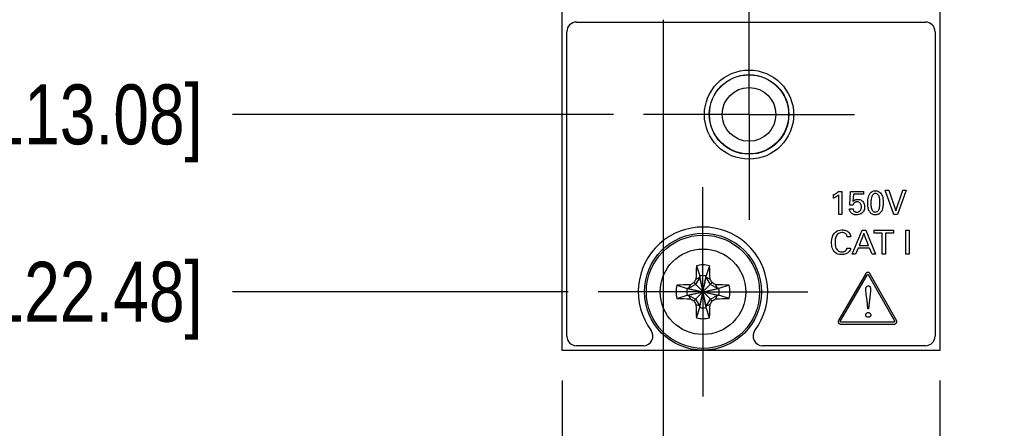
# Model space of a CAD drawing. Header units: inches. Extents: x 0.2 to 16.8, y 0.2 to 10.8.
# Tile 3 of 27: x 2.294 to 4.347, y 2.555 to 3.407. Entities that reach past the tile are written whole.
import ezdxf

# ---------------------------------------------------------------- set-up
doc = ezdxf.new("R2010")
doc.units = ezdxf.units.IN
doc.header["$LTSCALE"] = 0.935
doc.header["$MEASUREMENT"] = 0
doc.linetypes.add('CENTER', pattern=[0.6, 0.375, -0.075, 0.075, -0.075])
doc.layers.get('0').update_dxf_attribs({"linetype": 'CONTINUOUS'})
for name, color, linetype in [('02___PRT_ALL_AXES', 7, 'CONTINUOUS'), ('DEFAULT_1', 7, 'CENTER'), ('DIMENSIONS', 7, 'CONTINUOUS')]:
    doc.layers.add(name, color=color, linetype=linetype)
doc.styles.get("Standard").update_dxf_attribs({"font": 'txt', "width": 0.8})
doc.dimstyles.new('DIMSTYLE_2', dxfattribs={"dimtxt": 0.125, "dimasz": 0.18, "dimexe": 0.18, "dimexo": 0.0625, "dimgap": 0.09, "dimtad": 0, "dimtih": 1, "dimtoh": 1, "dimdec": 3, "dimzin": 4, "dimdsep": 46, "dimtxsty": 'STANDARD', "dimblk": '_FILLED', "dimblk1": '_FILLED', "dimblk2": '_FILLED', "dimcen": 0.09, "dimadec": 0, "dimazin": 0, "dimtp": 0.001, "dimtm": 0.001, "dimtfac": 1, "dimtdec": 3, "dimtofl": 0, "dimtmove": 0, "dimatfit": 3, "dimldrblk": '_FILLED', "dimfxl": 1, "dimtolj": 1, "dimtzin": 4, "dimarcsym": 0})

# ---------------------------------------------------------------- blocks, each defined once
blk = doc.blocks.new('*D6')
at = {"layer": 'DIMENSIONS', "color": 2, "linetype": 'CONTINUOUS'}
blk.add_line((3.5322, 3.2094), (2.7372, 3.2094), dxfattribs=at)
at = {"layer": 'DIMENSIONS', "color": 2, "linetype": 'CONTINUOUS', "insert": (2.6747, 3.2719), "char_height": 0.125, "width": 1.525, "attachment_point": 3, "line_spacing_factor": 0.9}
blk.add_mtext('-4.452{\\Ftxt.shx;\\W1.000000;\\H0.125000; }[113.08]', dxfattribs=at)
blk = doc.blocks.new('_FILLED')
at = {"color": 0, "linetype": 'BYBLOCK'}
blk.add_solid([(0, 0), (-1, 0.174), (-1, -0.174)], dxfattribs=at)
blk = doc.blocks.new('*D7')
at = {"layer": 'DIMENSIONS', "color": 2, "linetype": 'CONTINUOUS'}
blk.add_line((3.4377, 2.8394), (2.7372, 2.8394), dxfattribs=at)
at = {"layer": 'DIMENSIONS', "color": 2, "linetype": 'CONTINUOUS', "insert": (2.6747, 2.9019), "char_height": 0.125, "width": 1.525, "attachment_point": 3, "line_spacing_factor": 0.9}
blk.add_mtext('-4.822{\\Ftxt.shx;\\W1.000000;\\H0.125000; }[122.48]', dxfattribs=at)
blk = doc.blocks.new('*D12')
at = {"layer": 'DIMENSIONS', "color": 2, "linetype": 'CONTINUOUS'}
blk.add_line((4.2127, 2.6544), (4.2127, 2.0294), dxfattribs=at)
at = {"layer": 'DIMENSIONS', "color": 2, "linetype": 'CONTINUOUS', "insert": (4.1502, 1.9669), "char_height": 0.125, "width": 1.225, "attachment_point": 3, "rotation": 90, "line_spacing_factor": 0.9}
blk.add_mtext('.494{\\Ftxt.shx;\\W1.000000;\\H0.125000; }[12.55]', dxfattribs=at)
blk = doc.blocks.new('*D13')
at = {"layer": 'DIMENSIONS', "color": 2, "linetype": 'CONTINUOUS'}
blk.add_line((3.4247, 2.6544), (3.4247, 2.0294), dxfattribs=at)
at = {"layer": 'DIMENSIONS', "color": 2, "linetype": 'CONTINUOUS', "insert": (3.3622, 1.9669), "char_height": 0.125, "width": 1.225, "attachment_point": 3, "rotation": 90, "line_spacing_factor": 0.9}
blk.add_mtext('-.294{\\Ftxt.shx;\\W1.000000;\\H0.125000; }[7.47]', dxfattribs=at)
blk = doc.blocks.new('*D17')
at = {"layer": 'DIMENSIONS', "color": 2, "linetype": 'CONTINUOUS'}
blk.add_line((3.6356, 3.4069), (3.6356, 2.0294), dxfattribs=at)
at = {"layer": 'DIMENSIONS', "color": 2, "linetype": 'CONTINUOUS', "insert": (3.5731, 1.9669), "char_height": 0.125, "width": 1.225, "attachment_point": 3, "rotation": 90, "line_spacing_factor": 0.9}
blk.add_mtext('-.083{\\Ftxt.shx;\\W1.000000;\\H0.125000; }[2.11]', dxfattribs=at)

msp = doc.modelspace()

# ---------------------------------------------------------------- linework, layer by layer
at = {"color": 7, "linetype": 'CONTINUOUS'}
for p, q in [((3.4247, 2.7169), (3.4247, 7.7839)), ((4.2127, 7.7839), (4.2127, 2.7169)), ((3.4547, 3.4019), (4.1827, 3.4019)), ((3.4347, 2.7469), (3.4347, 3.3819)), ((4.2027, 3.3819), (4.2027, 2.7469)), ((3.7049, 2.8938), (3.7118, 2.8723)), ((3.7325, 2.8938), (3.7256, 2.8723)), ((3.7033, 2.8548), (3.6885, 2.8463)), ((3.7377, 2.8204), (3.6997, 2.8584)), ((3.6997, 2.8204), (3.7377, 2.8584)), ((3.7118, 2.8696), (3.7033, 2.8548)), ((3.704, 2.8657), (3.7118, 2.8696)), ((3.7256, 2.8064), (3.7118, 2.8723)), ((3.7118, 2.8723), (3.7118, 2.8696)), ((3.7118, 2.8064), (3.7256, 2.8723)), ((3.7256, 2.8092), (3.7118, 2.8696)), ((3.7118, 2.8092), (3.7256, 2.8696)), ((3.7256, 2.8696), (3.7256, 2.8723)), ((3.7256, 2.8696), (3.7334, 2.8657)), ((3.7341, 2.8548), (3.7256, 2.8696)), ((3.7489, 2.8463), (3.7341, 2.8548)), ((3.6643, 2.8532), (3.6858, 2.8463)), ((3.6885, 2.8463), (3.6858, 2.8463)), ((3.6858, 2.8463), (3.7517, 2.8325)), ((3.6858, 2.8325), (3.7517, 2.8463)), ((3.6885, 2.8463), (3.6924, 2.8541)), ((3.6885, 2.8463), (3.7489, 2.8325)), ((3.6885, 2.8325), (3.7489, 2.8463)), ((3.7451, 2.8541), (3.7489, 2.8463)), ((3.7517, 2.8463), (3.7489, 2.8463)), ((3.7731, 2.8532), (3.7517, 2.8463)), ((3.6643, 2.8256), (3.6858, 2.8325)), ((3.6858, 2.8325), (3.6885, 2.8325)), ((3.6885, 2.8325), (3.7033, 2.824)), ((3.6924, 2.8247), (3.6885, 2.8325)), ((3.7033, 2.824), (3.7118, 2.8092)), ((3.7256, 2.8092), (3.7341, 2.824)), ((3.7341, 2.824), (3.7489, 2.8325)), ((3.7451, 2.8247), (3.7489, 2.8325)), ((3.7489, 2.8325), (3.7517, 2.8325)), ((3.7731, 2.8256), (3.7517, 2.8325)), ((3.7118, 2.8092), (3.704, 2.813)), ((3.7049, 2.785), (3.7118, 2.8064)), ((3.7118, 2.8092), (3.7118, 2.8064)), ((3.7334, 2.813), (3.7256, 2.8092)), ((3.7256, 2.8064), (3.7256, 2.8092)), ((3.7325, 2.785), (3.7256, 2.8064)), ((4.2127, 2.7169), (3.4247, 2.7169)), ((3.5943, 2.7269), (3.4547, 2.7269)), ((4.1827, 2.7269), (3.8431, 2.7269))]:
    msp.add_line(p, q, dxfattribs=at)
at = {"color": 40, "linetype": 'CONTINUOUS'}
for p, q in [((3.9906, 3.0414), (3.9917, 3.042)), ((3.9906, 3.0344), (3.9906, 3.0414)), ((3.9917, 3.042), (3.9929, 3.0426)), ((3.9929, 3.0426), (3.994, 3.0432)), ((3.994, 3.0432), (3.995, 3.0439)), ((3.995, 3.0439), (3.9961, 3.0445)), ((3.9961, 3.0445), (3.9971, 3.0452)), ((3.9971, 3.0452), (3.9981, 3.0458)), ((3.9981, 3.0458), (3.9991, 3.0465)), ((3.9993, 3.0395), (3.9983, 3.0388)), ((3.9991, 3.0465), (4, 3.0471)), ((4.0002, 3.0401), (3.9993, 3.0395)), ((4, 3.0471), (4.0008, 3.0478)), ((4.001, 3.0407), (4.0002, 3.0401)), ((4.0008, 3.0478), (4.0016, 3.0484)), ((4.0018, 3.0414), (4.001, 3.0407)), ((4.0016, 3.0484), (4.0023, 3.0489)), ((4.0018, 3.0008), (4.0018, 3.0414)), ((4.0023, 3.0489), (4.0085, 3.0489)), ((4.0085, 3.0489), (4.0085, 3.0008)), ((4.025, 3.0203), (4.0263, 3.0489)), ((4.0263, 3.0489), (4.0533, 3.0489)), ((4.0323, 3.0433), (4.0314, 3.0278)), ((4.0533, 3.0433), (4.0323, 3.0433)), ((4.0533, 3.0489), (4.0533, 3.0433)), ((4.0636, 3.037), (4.0645, 3.0398)), ((4.0645, 3.0398), (4.0658, 3.0425)), ((4.0658, 3.0425), (4.0674, 3.0449)), ((4.0674, 3.0449), (4.0694, 3.0469)), ((4.0694, 3.0469), (4.0718, 3.0485)), ((4.0712, 3.0396), (4.0705, 3.0378)), ((4.0722, 3.0412), (4.0712, 3.0396)), ((4.0718, 3.0485), (4.0748, 3.0496)), ((4.0734, 3.0425), (4.0722, 3.0412)), ((4.0748, 3.0435), (4.0734, 3.0425)), ((4.0748, 3.0496), (4.0783, 3.0499)), ((4.0764, 3.0441), (4.0748, 3.0435)), ((4.0784, 3.0444), (4.0764, 3.0441)), ((4.0783, 3.0499), (4.0817, 3.0496)), ((4.0801, 3.0442), (4.0784, 3.0444)), ((4.0816, 3.0437), (4.0801, 3.0442)), ((4.0829, 3.0429), (4.0816, 3.0437)), ((4.0817, 3.0496), (4.0845, 3.0487)), ((4.0841, 3.0419), (4.0829, 3.0429)), ((4.085, 3.0405), (4.0841, 3.0419)), ((4.0845, 3.0487), (4.0869, 3.0474)), ((4.0858, 3.0389), (4.085, 3.0405)), ((4.0869, 3.0474), (4.0889, 3.0456)), ((4.0889, 3.0456), (4.0905, 3.0435)), ((4.0905, 3.0435), (4.0918, 3.0411)), ((4.0918, 3.0411), (4.0928, 3.0385)), ((4.0987, 3.051), (4.1064, 3.051)), ((4.1166, 3.0008), (4.0987, 3.051)), ((4.1064, 3.051), (4.1207, 3.0081)), ((4.1207, 3.0081), (4.1357, 3.051)), ((4.1427, 3.051), (4.1242, 3.0008)), ((4.1357, 3.051), (4.1427, 3.051)), ((3.9915, 3.0349), (3.9906, 3.0344)), ((3.9924, 3.0353), (3.9915, 3.0349)), ((3.9934, 3.0358), (3.9924, 3.0353)), ((3.9944, 3.0364), (3.9934, 3.0358)), ((3.9954, 3.037), (3.9944, 3.0364)), ((3.9964, 3.0376), (3.9954, 3.037)), ((3.9974, 3.0382), (3.9964, 3.0376)), ((3.9983, 3.0388), (3.9974, 3.0382)), ((4.0314, 3.0203), (4.025, 3.0203)), ((4.0314, 3.0278), (4.0318, 3.0281)), ((4.0315, 3.0206), (4.0314, 3.0203)), ((4.0316, 3.0209), (4.0315, 3.0206)), ((4.0317, 3.0212), (4.0316, 3.0209)), ((4.0318, 3.0215), (4.0317, 3.0212)), ((4.0318, 3.0281), (4.0322, 3.0286)), ((4.0319, 3.0218), (4.0318, 3.0215)), ((4.0321, 3.0222), (4.0319, 3.0218)), ((4.0322, 3.0225), (4.0321, 3.0222)), ((4.0322, 3.0286), (4.0328, 3.0291)), ((4.0325, 3.0229), (4.0322, 3.0225)), ((4.0327, 3.0232), (4.0325, 3.0229)), ((4.033, 3.0236), (4.0327, 3.0232)), ((4.0328, 3.0291), (4.0334, 3.0296)), ((4.0333, 3.024), (4.033, 3.0236)), ((4.0336, 3.0243), (4.0333, 3.024)), ((4.0334, 3.0296), (4.0341, 3.03)), ((4.034, 3.0247), (4.0336, 3.0243)), ((4.0344, 3.025), (4.034, 3.0247)), ((4.0341, 3.03), (4.0349, 3.0305)), ((4.0348, 3.0253), (4.0344, 3.025)), ((4.0353, 3.0256), (4.0348, 3.0253)), ((4.0349, 3.0305), (4.0358, 3.031)), ((4.0358, 3.0259), (4.0353, 3.0256)), ((4.0358, 3.031), (4.0367, 3.0314)), ((4.0363, 3.0261), (4.0358, 3.0259)), ((4.0369, 3.0263), (4.0363, 3.0261)), ((4.0367, 3.0314), (4.0378, 3.0317)), ((4.0375, 3.0265), (4.0369, 3.0263)), ((4.0381, 3.0267), (4.0375, 3.0265)), ((4.0378, 3.0317), (4.0389, 3.032)), ((4.0387, 3.0268), (4.0381, 3.0267)), ((4.0394, 3.0268), (4.0387, 3.0268)), ((4.0389, 3.032), (4.0402, 3.0321)), ((4.0401, 3.0268), (4.0394, 3.0268)), ((4.0414, 3.0268), (4.0401, 3.0268)), ((4.0402, 3.0321), (4.0415, 3.0322)), ((4.0427, 3.0265), (4.0414, 3.0268)), ((4.0415, 3.0322), (4.0438, 3.0321)), ((4.0438, 3.0261), (4.0427, 3.0265)), ((4.0438, 3.0321), (4.0459, 3.0316)), ((4.0449, 3.0256), (4.0438, 3.0261)), ((4.0459, 3.0249), (4.0449, 3.0256)), ((4.0459, 3.0316), (4.0479, 3.0309)), ((4.0467, 3.0241), (4.0459, 3.0249)), ((4.0474, 3.0232), (4.0467, 3.0241)), ((4.048, 3.0221), (4.0474, 3.0232)), ((4.0479, 3.0309), (4.0496, 3.0299)), ((4.0485, 3.0209), (4.048, 3.0221)), ((4.0489, 3.0195), (4.0485, 3.0209)), ((4.0491, 3.0181), (4.0489, 3.0195)), ((4.0496, 3.0299), (4.051, 3.0288)), ((4.051, 3.0288), (4.0523, 3.0274)), ((4.0523, 3.0274), (4.0534, 3.0258)), ((4.0534, 3.0258), (4.0543, 3.0241)), ((4.0543, 3.0241), (4.055, 3.0223)), ((4.055, 3.0223), (4.0555, 3.0204)), ((4.0555, 3.0204), (4.0558, 3.0184)), ((4.0622, 3.0263), (4.0623, 3.0287)), ((4.0622, 3.0243), (4.0622, 3.0263)), ((4.0622, 3.0223), (4.0622, 3.0243)), ((4.0623, 3.0203), (4.0622, 3.0223)), ((4.0623, 3.0287), (4.0626, 3.0314)), ((4.0625, 3.0186), (4.0623, 3.0203)), ((4.0626, 3.0314), (4.063, 3.0342)), ((4.063, 3.0342), (4.0636, 3.037)), ((4.069, 3.0291), (4.0689, 3.0269)), ((4.0689, 3.0269), (4.0689, 3.0247)), ((4.0689, 3.0247), (4.0689, 3.0221)), ((4.0689, 3.0221), (4.0691, 3.0196)), ((4.0692, 3.0314), (4.069, 3.0291)), ((4.0691, 3.0196), (4.0693, 3.0172)), ((4.0695, 3.0336), (4.0692, 3.0314)), ((4.0699, 3.0358), (4.0695, 3.0336)), ((4.0705, 3.0378), (4.0699, 3.0358)), ((4.0864, 3.0371), (4.0858, 3.0389)), ((4.0869, 3.035), (4.0864, 3.0371)), ((4.0873, 3.0327), (4.0869, 3.035)), ((4.0875, 3.0303), (4.0873, 3.0327)), ((4.0874, 3.0182), (4.0876, 3.0204)), ((4.0877, 3.0276), (4.0875, 3.0303)), ((4.0876, 3.0204), (4.0877, 3.0226)), ((4.0877, 3.0248), (4.0877, 3.0276)), ((4.0877, 3.0226), (4.0877, 3.0248)), ((4.0928, 3.0385), (4.0935, 3.0358)), ((4.0935, 3.0358), (4.094, 3.0331)), ((4.094, 3.0331), (4.0943, 3.0304)), ((4.0943, 3.0202), (4.094, 3.0178)), ((4.0943, 3.0304), (4.0944, 3.0278)), ((4.0944, 3.0227), (4.0943, 3.0202)), ((4.0944, 3.0278), (4.0945, 3.0255)), ((4.0945, 3.0255), (4.0944, 3.0227)), ((4.0085, 3.0008), (4.0018, 3.0008)), ((4.0244, 3.0122), (4.0317, 3.0122)), ((4.0246, 3.0103), (4.0244, 3.0122)), ((4.0251, 3.0085), (4.0246, 3.0103)), ((4.0257, 3.0068), (4.0251, 3.0085)), ((4.0266, 3.0054), (4.0257, 3.0068)), ((4.0276, 3.0041), (4.0266, 3.0054)), ((4.0288, 3.0029), (4.0276, 3.0041)), ((4.0302, 3.002), (4.0288, 3.0029)), ((4.0317, 3.0012), (4.0302, 3.002)), ((4.0317, 3.0122), (4.0318, 3.0111)), ((4.0333, 3.0005), (4.0317, 3.0012)), ((4.0318, 3.0111), (4.032, 3.0101)), ((4.032, 3.0101), (4.0325, 3.0091)), ((4.0325, 3.0091), (4.033, 3.0083)), ((4.033, 3.0083), (4.0336, 3.0076)), ((4.035, 3.0001), (4.0333, 3.0005)), ((4.0336, 3.0076), (4.0343, 3.007)), ((4.0343, 3.007), (4.0351, 3.0065)), ((4.0368, 2.9998), (4.035, 3.0001)), ((4.0351, 3.0065), (4.036, 3.0061)), ((4.036, 3.0061), (4.0369, 3.0058)), ((4.0387, 2.9997), (4.0368, 2.9998)), ((4.0369, 3.0058), (4.0378, 3.0056)), ((4.0378, 3.0056), (4.0387, 3.0055)), ((4.0387, 3.0055), (4.0396, 3.0054)), ((4.0413, 2.9999), (4.0387, 2.9997)), ((4.0396, 3.0054), (4.0416, 3.0056)), ((4.0437, 3.0003), (4.0413, 2.9999)), ((4.0416, 3.0056), (4.0433, 3.006)), ((4.0433, 3.006), (4.0447, 3.0067)), ((4.0459, 3.001), (4.0437, 3.0003)), ((4.0447, 3.0067), (4.0458, 3.0076)), ((4.0458, 3.0076), (4.0468, 3.0086)), ((4.0479, 3.0019), (4.0459, 3.001)), ((4.0468, 3.0086), (4.0476, 3.0098)), ((4.0476, 3.0098), (4.0481, 3.011)), ((4.0497, 3.0031), (4.0479, 3.0019)), ((4.0481, 3.011), (4.0486, 3.0122)), ((4.0486, 3.0122), (4.0489, 3.0134)), ((4.0489, 3.0134), (4.049, 3.0146)), ((4.049, 3.0146), (4.0491, 3.0156)), ((4.0492, 3.0165), (4.0491, 3.0181)), ((4.0491, 3.0156), (4.0492, 3.0165)), ((4.0513, 3.0045), (4.0497, 3.0031)), ((4.0527, 3.0061), (4.0513, 3.0045)), ((4.0538, 3.0078), (4.0527, 3.0061)), ((4.0547, 3.0098), (4.0538, 3.0078)), ((4.0554, 3.0118), (4.0547, 3.0098)), ((4.0558, 3.014), (4.0554, 3.0118)), ((4.0558, 3.0184), (4.0559, 3.0163)), ((4.0559, 3.0163), (4.0558, 3.014)), ((4.0627, 3.0169), (4.0625, 3.0186)), ((4.0629, 3.0155), (4.0627, 3.0169)), ((4.0632, 3.0141), (4.0629, 3.0155)), ((4.0635, 3.0128), (4.0632, 3.0141)), ((4.0638, 3.0116), (4.0635, 3.0128)), ((4.0642, 3.0106), (4.0638, 3.0116)), ((4.0645, 3.0096), (4.0642, 3.0106)), ((4.0649, 3.0087), (4.0645, 3.0096)), ((4.0653, 3.0079), (4.0649, 3.0087)), ((4.0659, 3.0068), (4.0653, 3.0079)), ((4.0666, 3.0058), (4.0659, 3.0068)), ((4.0673, 3.0048), (4.0666, 3.0058)), ((4.0682, 3.0039), (4.0673, 3.0048)), ((4.0691, 3.0031), (4.0682, 3.0039)), ((4.0701, 3.0023), (4.0691, 3.0031)), ((4.0693, 3.0172), (4.0697, 3.015)), ((4.0697, 3.015), (4.0702, 3.013)), ((4.0713, 3.0016), (4.0701, 3.0023)), ((4.0702, 3.013), (4.0708, 3.0112)), ((4.0708, 3.0112), (4.0716, 3.0096)), ((4.0725, 3.001), (4.0713, 3.0016)), ((4.0716, 3.0096), (4.0726, 3.0082)), ((4.0738, 3.0005), (4.0725, 3.001)), ((4.0726, 3.0082), (4.0737, 3.0071)), ((4.0737, 3.0071), (4.075, 3.0063)), ((4.0752, 3.0002), (4.0738, 3.0005)), ((4.075, 3.0063), (4.0765, 3.0058)), ((4.0766, 2.9999), (4.0752, 3.0002)), ((4.0765, 3.0058), (4.0783, 3.0057)), ((4.0782, 2.9999), (4.0766, 2.9999)), ((4.0788, 2.9999), (4.0782, 2.9999)), ((4.0783, 3.0057), (4.0801, 3.0059)), ((4.0794, 2.9999), (4.0788, 2.9999)), ((4.0801, 3), (4.0794, 2.9999)), ((4.0801, 3.0059), (4.0818, 3.0065)), ((4.0809, 3.0001), (4.0801, 3)), ((4.0817, 3.0003), (4.0809, 3.0001)), ((4.0825, 3.0005), (4.0817, 3.0003)), ((4.0818, 3.0065), (4.0831, 3.0074)), ((4.0834, 3.0008), (4.0825, 3.0005)), ((4.0831, 3.0074), (4.0843, 3.0087)), ((4.0843, 3.0012), (4.0834, 3.0008)), ((4.0843, 3.0087), (4.0852, 3.0102)), ((4.0851, 3.0016), (4.0843, 3.0012)), ((4.086, 3.0022), (4.0851, 3.0016)), ((4.0852, 3.0102), (4.086, 3.012)), ((4.086, 3.012), (4.0866, 3.0139)), ((4.0869, 3.0028), (4.086, 3.0022)), ((4.0866, 3.0139), (4.0871, 3.016)), ((4.0878, 3.0036), (4.0869, 3.0028)), ((4.0871, 3.016), (4.0874, 3.0182)), ((4.0888, 3.0046), (4.0878, 3.0036)), ((4.0898, 3.0058), (4.0888, 3.0046)), ((4.0907, 3.0071), (4.0898, 3.0058)), ((4.0915, 3.0085), (4.0907, 3.0071)), ((4.0922, 3.0101), (4.0915, 3.0085)), ((4.0928, 3.0118), (4.0922, 3.0101)), ((4.0933, 3.0136), (4.0928, 3.0118)), ((4.0937, 3.0156), (4.0933, 3.0136)), ((4.094, 3.0178), (4.0937, 3.0156)), ((4.1242, 3.0008), (4.1166, 3.0008)), ((3.9896, 2.9565), (3.9911, 2.9592)), ((3.9911, 2.9592), (3.9929, 2.9617)), ((3.9929, 2.9617), (3.9951, 2.9639)), ((3.9951, 2.9639), (3.9978, 2.9658)), ((3.998, 2.9576), (3.9968, 2.9556)), ((3.9978, 2.9658), (4.0009, 2.9672)), ((3.9994, 2.9593), (3.998, 2.9576)), ((4.0011, 2.9608), (3.9994, 2.9593)), ((4.0009, 2.9672), (4.0046, 2.9681)), ((4.0032, 2.9619), (4.0011, 2.9608)), ((4.0057, 2.9626), (4.0032, 2.9619)), ((4.0046, 2.9681), (4.0087, 2.9684)), ((4.0085, 2.9628), (4.0057, 2.9626)), ((4.0107, 2.9627), (4.0085, 2.9628)), ((4.0087, 2.9684), (4.0106, 2.9683)), ((4.0106, 2.9683), (4.0125, 2.9681)), ((4.0126, 2.9623), (4.0107, 2.9627)), ((4.0125, 2.9681), (4.0144, 2.9678)), ((4.0142, 2.9617), (4.0126, 2.9623)), ((4.0155, 2.961), (4.0142, 2.9617)), ((4.0144, 2.9678), (4.0164, 2.9672)), ((4.0166, 2.9601), (4.0155, 2.961)), ((4.0164, 2.9672), (4.0183, 2.9665)), ((4.0174, 2.9591), (4.0166, 2.9601)), ((4.0181, 2.9582), (4.0174, 2.9591)), ((4.0185, 2.9572), (4.0181, 2.9582)), ((4.0183, 2.9665), (4.0201, 2.9656)), ((4.0189, 2.9562), (4.0185, 2.9572)), ((4.0201, 2.9656), (4.0218, 2.9644)), ((4.0218, 2.9644), (4.0233, 2.9629)), ((4.0233, 2.9629), (4.0246, 2.9612)), ((4.0246, 2.9612), (4.0256, 2.9592)), ((4.0256, 2.9592), (4.0263, 2.9568)), ((4.0299, 2.9175), (4.051, 2.9677)), ((4.0544, 2.9608), (4.0447, 2.9362)), ((4.051, 2.9677), (4.0585, 2.9677)), ((4.0637, 2.9362), (4.0544, 2.9608)), ((4.0585, 2.9677), (4.0788, 2.9175)), ((4.0757, 2.9677), (4.1162, 2.9677)), ((4.0757, 2.9618), (4.0757, 2.9677)), ((4.0925, 2.9618), (4.0757, 2.9618)), ((4.0925, 2.9175), (4.0925, 2.9618)), ((4.1162, 2.9618), (4.0994, 2.9618)), ((4.0994, 2.9618), (4.0994, 2.9175)), ((4.1162, 2.9677), (4.1162, 2.9618)), ((4.1421, 2.9677), (4.149, 2.9677)), ((4.1421, 2.9175), (4.1421, 2.9677)), ((4.149, 2.9677), (4.149, 2.9175)), ((3.9868, 2.942), (3.9869, 2.9448)), ((3.9869, 2.9395), (3.9868, 2.942)), ((3.9869, 2.9448), (3.9872, 2.9477)), ((3.9871, 2.9368), (3.9869, 2.9395)), ((3.9876, 2.934), (3.9871, 2.9368)), ((3.9872, 2.9477), (3.9877, 2.9506)), ((3.9877, 2.9506), (3.9885, 2.9536)), ((3.9885, 2.9536), (3.9896, 2.9565)), ((3.9943, 2.9443), (3.9942, 2.9421)), ((3.9942, 2.9421), (3.9943, 2.9397)), ((3.9944, 2.9465), (3.9943, 2.9443)), ((3.9943, 2.9397), (3.9945, 2.9374)), ((3.9947, 2.9489), (3.9944, 2.9465)), ((3.9945, 2.9374), (3.9948, 2.9351)), ((3.9952, 2.9512), (3.9947, 2.9489)), ((3.9959, 2.9535), (3.9952, 2.9512)), ((3.9968, 2.9556), (3.9959, 2.9535)), ((4.0191, 2.9554), (4.0189, 2.9562)), ((4.0192, 2.9547), (4.0191, 2.9554)), ((4.0193, 2.9541), (4.0192, 2.9547)), ((4.0268, 2.9541), (4.0193, 2.9541)), ((4.0263, 2.9568), (4.0268, 2.9541)), ((3.9883, 2.9312), (3.9876, 2.934)), ((3.9893, 2.9284), (3.9883, 2.9312)), ((3.9907, 2.9258), (3.9893, 2.9284)), ((3.9924, 2.9233), (3.9907, 2.9258)), ((3.9945, 2.9212), (3.9924, 2.9233)), ((3.9971, 2.9193), (3.9945, 2.9212)), ((3.9948, 2.9351), (3.9953, 2.9328)), ((3.9953, 2.9328), (3.9961, 2.9307)), ((3.9961, 2.9307), (3.997, 2.9287)), ((3.997, 2.9287), (3.9982, 2.927)), ((4.0002, 2.918), (3.9971, 2.9193)), ((3.9982, 2.927), (3.9996, 2.9254)), ((3.9996, 2.9254), (4.0013, 2.9242)), ((4.0037, 2.9171), (4.0002, 2.918)), ((4.0013, 2.9242), (4.0034, 2.9233)), ((4.0034, 2.9233), (4.0057, 2.9227)), ((4.0079, 2.9168), (4.0037, 2.9171)), ((4.0057, 2.9227), (4.0084, 2.9225)), ((4.01, 2.9168), (4.0079, 2.9168)), ((4.0084, 2.9225), (4.0092, 2.9225)), ((4.0092, 2.9225), (4.0099, 2.9225)), ((4.0099, 2.9225), (4.0107, 2.9226)), ((4.0122, 2.9171), (4.01, 2.9168)), ((4.0107, 2.9226), (4.0114, 2.9227)), ((4.0114, 2.9227), (4.0121, 2.9229)), ((4.0121, 2.9229), (4.0128, 2.9231)), ((4.0143, 2.9176), (4.0122, 2.9171)), ((4.0128, 2.9231), (4.0135, 2.9234)), ((4.0135, 2.9234), (4.0141, 2.9237)), ((4.0141, 2.9237), (4.0148, 2.924)), ((4.0163, 2.9182), (4.0143, 2.9176)), ((4.0148, 2.924), (4.0154, 2.9244)), ((4.0154, 2.9244), (4.016, 2.9249)), ((4.016, 2.9249), (4.0165, 2.9254)), ((4.0183, 2.919), (4.0163, 2.9182)), ((4.0165, 2.9254), (4.017, 2.9259)), ((4.017, 2.9259), (4.0173, 2.9264)), ((4.0173, 2.9264), (4.0176, 2.9269)), ((4.0176, 2.9269), (4.0179, 2.9274)), ((4.0179, 2.9274), (4.0182, 2.9279)), ((4.0182, 2.9279), (4.0184, 2.9284)), ((4.0201, 2.92), (4.0183, 2.919)), ((4.0184, 2.9284), (4.0185, 2.9288)), ((4.0185, 2.9288), (4.0186, 2.9293)), ((4.0186, 2.9293), (4.0188, 2.9297)), ((4.0188, 2.9301), (4.0189, 2.9304)), ((4.0188, 2.9297), (4.0188, 2.9301)), ((4.0189, 2.9304), (4.019, 2.9307)), ((4.019, 2.9307), (4.0266, 2.9307)), ((4.0217, 2.9213), (4.0201, 2.92)), ((4.0232, 2.9227), (4.0217, 2.9213)), ((4.0245, 2.9244), (4.0232, 2.9227)), ((4.0255, 2.9263), (4.0245, 2.9244)), ((4.0262, 2.9284), (4.0255, 2.9263)), ((4.0266, 2.9307), (4.0262, 2.9284)), ((4.0371, 2.9175), (4.0299, 2.9175)), ((4.0425, 2.9306), (4.0371, 2.9175)), ((4.0658, 2.9306), (4.0425, 2.9306)), ((4.0447, 2.9362), (4.0637, 2.9362)), ((4.0712, 2.9175), (4.0658, 2.9306)), ((4.0788, 2.9175), (4.0712, 2.9175)), ((4.0994, 2.9175), (4.0925, 2.9175)), ((4.149, 2.9175), (4.1421, 2.9175)), ((4.0574, 2.8764), (4.0017, 2.7807)), ((4.0577, 2.8769), (4.0574, 2.8764)), ((4.058, 2.8774), (4.0577, 2.8769)), ((4.0584, 2.8778), (4.058, 2.8774)), ((4.0588, 2.8782), (4.0584, 2.8778)), ((4.0592, 2.8786), (4.0588, 2.8782)), ((4.0596, 2.8789), (4.0592, 2.8786)), ((4.0601, 2.8792), (4.0596, 2.8789)), ((4.0605, 2.8794), (4.0601, 2.8792)), ((4.061, 2.8796), (4.0605, 2.8794)), ((4.0615, 2.8797), (4.061, 2.8796)), ((4.062, 2.8798), (4.0615, 2.8797)), ((4.0617, 2.875), (4.0619, 2.8751)), ((4.0619, 2.8751), (4.062, 2.8752)), ((4.0625, 2.8798), (4.062, 2.8798)), ((4.062, 2.8752), (4.0621, 2.8752)), ((4.0621, 2.8752), (4.0622, 2.8753)), ((4.0622, 2.8753), (4.0623, 2.8753)), ((4.0623, 2.8753), (4.0624, 2.8754)), ((4.0624, 2.8754), (4.0625, 2.8754)), ((4.063, 2.8798), (4.0625, 2.8798)), ((4.0625, 2.8754), (4.0626, 2.8754)), ((4.0626, 2.8754), (4.0626, 2.8753)), ((4.0626, 2.8753), (4.0627, 2.8753)), ((4.0627, 2.8753), (4.0628, 2.8752)), ((4.0628, 2.8752), (4.0629, 2.8752)), ((4.0629, 2.8752), (4.063, 2.8751)), ((4.0635, 2.8797), (4.063, 2.8798)), ((4.063, 2.8751), (4.0631, 2.875)), ((4.0639, 2.8796), (4.0635, 2.8797)), ((4.0644, 2.8794), (4.0639, 2.8796)), ((4.0649, 2.8791), (4.0644, 2.8794)), ((4.0653, 2.8789), (4.0649, 2.8791)), ((4.0657, 2.8786), (4.0653, 2.8789)), ((4.0661, 2.8782), (4.0657, 2.8786)), ((4.0665, 2.8778), (4.0661, 2.8782)), ((4.0669, 2.8774), (4.0665, 2.8778)), ((4.0672, 2.8769), (4.0669, 2.8774)), ((4.0675, 2.8764), (4.0672, 2.8769)), ((4.1219, 2.7807), (4.0675, 2.8764)), ((4.0055, 2.7785), (4.0612, 2.8742)), ((4.0612, 2.8742), (4.0613, 2.8744)), ((4.0613, 2.8744), (4.0614, 2.8746)), ((4.0614, 2.8746), (4.0615, 2.8747)), ((4.0615, 2.8747), (4.0616, 2.8749)), ((4.0616, 2.8749), (4.0617, 2.875)), ((4.0631, 2.875), (4.0632, 2.8748)), ((4.0632, 2.8748), (4.0634, 2.8747)), ((4.0634, 2.8747), (4.0635, 2.8746)), ((4.0635, 2.8746), (4.0636, 2.8744)), ((4.0636, 2.8744), (4.0637, 2.8742)), ((4.0637, 2.8742), (4.118, 2.7786)), ((4.0582, 2.8446), (4.0583, 2.8455)), ((4.0582, 2.8436), (4.0582, 2.8446)), ((4.0583, 2.8423), (4.0582, 2.8436)), ((4.0583, 2.8455), (4.0584, 2.8465)), ((4.0584, 2.8404), (4.0583, 2.8423)), ((4.0584, 2.8465), (4.0586, 2.8474)), ((4.0587, 2.8381), (4.0584, 2.8404)), ((4.0586, 2.8474), (4.0589, 2.8482)), ((4.059, 2.8356), (4.0587, 2.8381)), ((4.0589, 2.8482), (4.0592, 2.849)), ((4.0593, 2.8327), (4.059, 2.8356)), ((4.0592, 2.849), (4.0596, 2.8498)), ((4.0596, 2.8498), (4.0601, 2.8504)), ((4.0601, 2.8504), (4.0607, 2.8509)), ((4.0607, 2.8509), (4.0614, 2.8513)), ((4.0614, 2.8513), (4.0622, 2.8516)), ((4.0622, 2.8516), (4.0632, 2.8517)), ((4.0632, 2.8517), (4.0643, 2.8516)), ((4.0682, 2.8405), (4.0638, 2.8038)), ((4.0643, 2.8516), (4.0652, 2.8513)), ((4.0652, 2.8513), (4.066, 2.8508)), ((4.066, 2.8508), (4.0667, 2.8502)), ((4.0667, 2.8502), (4.0673, 2.8494)), ((4.0673, 2.8494), (4.0677, 2.8484)), ((4.0677, 2.8484), (4.068, 2.8474)), ((4.068, 2.8474), (4.0683, 2.8462)), ((4.0683, 2.842), (4.0682, 2.8405)), ((4.0683, 2.8462), (4.0684, 2.8449)), ((4.0684, 2.8435), (4.0683, 2.842)), ((4.0684, 2.8449), (4.0684, 2.8435)), ((4.0609, 2.821), (4.0593, 2.8327)), ((4.0613, 2.8183), (4.0609, 2.821)), ((4.0616, 2.816), (4.0613, 2.8183)), ((4.0618, 2.8141), (4.0616, 2.816)), ((4.0626, 2.8038), (4.0618, 2.8141)), ((4.0584, 2.7924), (4.0586, 2.793)), ((4.0586, 2.793), (4.0589, 2.7936)), ((4.0589, 2.7936), (4.0593, 2.7942)), ((4.0593, 2.7942), (4.0597, 2.7947)), ((4.0597, 2.7947), (4.0602, 2.7951)), ((4.0602, 2.7951), (4.0607, 2.7954)), ((4.0607, 2.7954), (4.0613, 2.7957)), ((4.0613, 2.7957), (4.0619, 2.7959)), ((4.0619, 2.7959), (4.0626, 2.7961)), ((4.0638, 2.8038), (4.0626, 2.8038)), ((4.0626, 2.7961), (4.0633, 2.7961)), ((4.0633, 2.7961), (4.064, 2.7961)), ((4.064, 2.7961), (4.0647, 2.7959)), ((4.0647, 2.7959), (4.0654, 2.7957)), ((4.0654, 2.7957), (4.066, 2.7954)), ((4.066, 2.7954), (4.0665, 2.795)), ((4.0665, 2.795), (4.067, 2.7946)), ((4.067, 2.7946), (4.0675, 2.7941)), ((4.0675, 2.7941), (4.0678, 2.7935)), ((4.0678, 2.7935), (4.0681, 2.7929)), ((4.0681, 2.7929), (4.0684, 2.7923)), ((4.0008, 2.7786), (4.0007, 2.7781)), ((4.0007, 2.7781), (4.0007, 2.7775)), ((4.0007, 2.7775), (4.0007, 2.777)), ((4.0007, 2.777), (4.0007, 2.7765)), ((4.0007, 2.7765), (4.0008, 2.776)), ((4.001, 2.7791), (4.0008, 2.7786)), ((4.0008, 2.776), (4.0009, 2.7755)), ((4.0009, 2.7755), (4.0011, 2.7751)), ((4.0012, 2.7797), (4.001, 2.7791)), ((4.0011, 2.7751), (4.0013, 2.7746)), ((4.0014, 2.7802), (4.0012, 2.7797)), ((4.0013, 2.7746), (4.0016, 2.7742)), ((4.0017, 2.7807), (4.0014, 2.7802)), ((4.0016, 2.7742), (4.0019, 2.7738)), ((4.0019, 2.7738), (4.0022, 2.7735)), ((4.0022, 2.7735), (4.0026, 2.7731)), ((4.0026, 2.7731), (4.003, 2.7729)), ((4.003, 2.7729), (4.0035, 2.7726)), ((4.0035, 2.7726), (4.004, 2.7724)), ((4.004, 2.7724), (4.0045, 2.7722)), ((4.0051, 2.7776), (4.0052, 2.7778)), ((4.0051, 2.7775), (4.0051, 2.7776)), ((4.0051, 2.7774), (4.0051, 2.7775)), ((4.0051, 2.7772), (4.0051, 2.7774)), ((4.0051, 2.7771), (4.0051, 2.7772)), ((4.0051, 2.777), (4.0051, 2.7771)), ((4.0051, 2.7769), (4.0051, 2.777)), ((4.0051, 2.7768), (4.0051, 2.7769)), ((4.0052, 2.7768), (4.0051, 2.7768)), ((4.0052, 2.7778), (4.0053, 2.778)), ((4.0052, 2.7767), (4.0052, 2.7768)), ((4.0053, 2.7767), (4.0052, 2.7767)), ((4.0053, 2.7781), (4.0054, 2.7783)), ((4.0053, 2.778), (4.0053, 2.7781)), ((4.0054, 2.7766), (4.0053, 2.7767)), ((4.0054, 2.7783), (4.0055, 2.7785)), ((4.0055, 2.7765), (4.0054, 2.7766)), ((4.0057, 2.7765), (4.0055, 2.7765)), ((4.0058, 2.7764), (4.0057, 2.7765)), ((4.006, 2.7764), (4.0058, 2.7764)), ((4.0062, 2.7764), (4.006, 2.7764)), ((4.0064, 2.7763), (4.0062, 2.7764)), ((4.0066, 2.7763), (4.0064, 2.7763)), ((4.0068, 2.7763), (4.0066, 2.7763)), ((4.1167, 2.7763), (4.0068, 2.7763)), ((4.0582, 2.7917), (4.0584, 2.7924)), ((4.0582, 2.791), (4.0582, 2.7917)), ((4.0583, 2.7901), (4.0582, 2.791)), ((4.0584, 2.7893), (4.0583, 2.7901)), ((4.0587, 2.7887), (4.0584, 2.7893)), ((4.0591, 2.7881), (4.0587, 2.7887)), ((4.0595, 2.7876), (4.0591, 2.7881)), ((4.06, 2.7872), (4.0595, 2.7876)), ((4.0605, 2.7868), (4.06, 2.7872)), ((4.0611, 2.7865), (4.0605, 2.7868)), ((4.0616, 2.7863), (4.0611, 2.7865)), ((4.0622, 2.7862), (4.0616, 2.7863)), ((4.0628, 2.7861), (4.0622, 2.7862)), ((4.0633, 2.7861), (4.0628, 2.7861)), ((4.0639, 2.7861), (4.0633, 2.7861)), ((4.0645, 2.7862), (4.0639, 2.7861)), ((4.0651, 2.7864), (4.0645, 2.7862)), ((4.0657, 2.7866), (4.0651, 2.7864)), ((4.0662, 2.7869), (4.0657, 2.7866)), ((4.0668, 2.7872), (4.0662, 2.7869)), ((4.0673, 2.7877), (4.0668, 2.7872)), ((4.0677, 2.7882), (4.0673, 2.7877)), ((4.068, 2.7888), (4.0677, 2.7882)), ((4.0683, 2.7894), (4.068, 2.7888)), ((4.0685, 2.7902), (4.0683, 2.7894)), ((4.0684, 2.7923), (4.0685, 2.7917)), ((4.0685, 2.7917), (4.0685, 2.791)), ((4.0685, 2.791), (4.0685, 2.7902)), ((4.1169, 2.7763), (4.1167, 2.7763)), ((4.1171, 2.7763), (4.1169, 2.7763)), ((4.1174, 2.7764), (4.1171, 2.7763)), ((4.1175, 2.7764), (4.1174, 2.7764)), ((4.1177, 2.7765), (4.1175, 2.7764)), ((4.1179, 2.7765), (4.1177, 2.7765)), ((4.118, 2.7766), (4.1179, 2.7765)), ((4.118, 2.7786), (4.1181, 2.7784)), ((4.1181, 2.7766), (4.118, 2.7766)), ((4.1181, 2.7784), (4.1182, 2.7782)), ((4.1182, 2.7767), (4.1181, 2.7766)), ((4.1182, 2.7782), (4.1183, 2.778)), ((4.1183, 2.7767), (4.1182, 2.7767)), ((4.1183, 2.778), (4.1184, 2.7778)), ((4.1184, 2.7769), (4.1183, 2.7768)), ((4.1183, 2.7768), (4.1183, 2.7767)), ((4.1184, 2.7778), (4.1184, 2.7776)), ((4.1184, 2.7776), (4.1184, 2.7775)), ((4.1184, 2.7775), (4.1185, 2.7773)), ((4.1185, 2.7772), (4.1184, 2.7771)), ((4.1184, 2.7771), (4.1184, 2.777)), ((4.1184, 2.777), (4.1184, 2.7769)), ((4.1184, 2.7769), (4.1184, 2.7769)), ((4.1185, 2.7773), (4.1185, 2.7772)), ((4.119, 2.7722), (4.1195, 2.7724)), ((4.1195, 2.7724), (4.12, 2.7726)), ((4.12, 2.7726), (4.1204, 2.7729)), ((4.1204, 2.7729), (4.1209, 2.7732)), ((4.1209, 2.7732), (4.1212, 2.7735)), ((4.1212, 2.7735), (4.1216, 2.7738)), ((4.1216, 2.7738), (4.1219, 2.7742)), ((4.1221, 2.7802), (4.1219, 2.7807)), ((4.1219, 2.7742), (4.1222, 2.7746)), ((4.1224, 2.7797), (4.1221, 2.7802)), ((4.1222, 2.7746), (4.1224, 2.7751)), ((4.1226, 2.7791), (4.1224, 2.7797)), ((4.1224, 2.7751), (4.1226, 2.7755)), ((4.1227, 2.7786), (4.1226, 2.7791)), ((4.1226, 2.7755), (4.1227, 2.776)), ((4.1228, 2.7781), (4.1227, 2.7786)), ((4.1227, 2.776), (4.1228, 2.7765)), ((4.1229, 2.7775), (4.1228, 2.7781)), ((4.1228, 2.7765), (4.1229, 2.777)), ((4.1229, 2.777), (4.1229, 2.7775)), ((4.0045, 2.7722), (4.005, 2.7721)), ((4.005, 2.7721), (4.0056, 2.772)), ((4.0056, 2.772), (4.0062, 2.7719)), ((4.0062, 2.7719), (4.0068, 2.7719)), ((4.0068, 2.7719), (4.1167, 2.7719)), ((4.1167, 2.7719), (4.1173, 2.7719)), ((4.1173, 2.7719), (4.1179, 2.772)), ((4.1179, 2.772), (4.1185, 2.7721)), ((4.1185, 2.7721), (4.119, 2.7722))]:
    msp.add_line(p, q, dxfattribs=at)
at = {"color": 7, "linetype": 'CONTINUOUS'}
for centre, radius in [((3.8147, 3.2094), 0.0825), ((3.8147, 3.2094), 0.056), ((3.7187, 2.8394), 0.122), ((3.7187, 2.8394), 0.1181)]:
    msp.add_circle(centre, radius, dxfattribs=at)
at = {"color": 9, "linetype": 'CONTINUOUS'}
msp.add_circle((3.7187, 2.8394), 0.0892, dxfattribs=at)
at = {"color": 7, "linetype": 'CONTINUOUS'}
for centre, radius, start, end in [((3.4547, 3.3819), 0.02, 90, 180), ((4.1827, 3.3819), 0.02, 0, 90), ((3.7187, 2.8394), 0.135, 323.3608, 216.6392), ((4.8482, 2.8415), 1.1445, 177.3829, 178.7863), ((3.7187, 2.8394), 0.0561, 75.7819, 104.2181), ((2.6166, 2.8424), 1.1171, 1.1965, 2.6344), ((4.6979, 1.1432), 1.9845, 120.199, 120.4449), ((5.4182, 1.8582), 1.9884, 149.5553, 149.8007), ((3.7187, 2.8394), 0.0337, 78.1893, 101.8107), ((2.0226, 1.8602), 1.9845, 30.199, 30.4449), ((2.7376, 1.1399), 1.9884, 59.5553, 59.8007), ((3.7187, 2.8394), 0.0561, 165.7819, 194.2181), ((3.7157, 1.7372), 1.1171, 91.1965, 92.6344), ((3.7187, 2.8394), 0.0337, 168.1893, 191.8107), ((3.7208, 1.7099), 1.1445, 87.3829, 88.7863), ((3.7187, 2.8394), 0.0337, 348.1893, 11.8107), ((3.7187, 2.8394), 0.0561, 345.7819, 14.2181), ((3.7166, 3.9689), 1.1445, 267.3829, 268.7863), ((4.6999, 4.5389), 1.9884, 239.5553, 239.8007), ((5.4149, 3.8186), 1.9845, 210.199, 210.4449), ((2.0192, 3.8205), 1.9884, 329.5553, 329.8007), ((2.7395, 4.5355), 1.9845, 300.199, 300.4449), ((3.7218, 3.9415), 1.1171, 271.1965, 272.6344), ((4.8209, 2.8363), 1.1171, 181.1965, 182.6344), ((3.7187, 2.8394), 0.0337, 258.1893, 281.8107), ((2.5892, 2.8373), 1.1445, 357.3829, 358.7863), ((3.7187, 2.8394), 0.0561, 255.7819, 284.2181), ((3.5943, 2.7469), 0.02, 270, 36.6392), ((3.8431, 2.7469), 0.02, 143.3608, 270), ((3.4547, 2.7469), 0.02, 180, 270), ((4.1827, 2.7469), 0.02, 270, 360)]:
    msp.add_arc(centre, radius, start, end, dxfattribs=at)
at = {"layer": '02___PRT_ALL_AXES', "color": 7, "linetype": 'CENTER'}
for q in [(3.7187, 3.0579), (3.5002, 2.8394), (3.9372, 2.8394), (3.7187, 2.6209)]:
    msp.add_line((3.7187, 2.8394), q, dxfattribs=at)
at = {"layer": '02___PRT_ALL_AXES', "color": 7, "linetype": 'CONTINUOUS'}
for centre, radius in [((3.8147, 3.2089), 0.093), ((3.8147, 3.2094), 0.083)]:
    msp.add_circle(centre, radius, dxfattribs=at)
at = {"layer": 'DEFAULT_1', "color": 7, "linetype": 'CENTER'}
for q in [(3.8147, 3.4294), (3.5947, 3.2094), (4.0347, 3.2094), (3.8147, 2.9894)]:
    msp.add_line((3.8147, 3.2094), q, dxfattribs=at)

# ---------------------------------------------------------------- dimensions: what is measured, and where the dimension line sits
at = {"layer": 'DIMENSIONS', "color": 2, "linetype": 'CONTINUOUS'}
for feature_location, offset, dtype, origin, picture, middle in [((3.5322, 3.2094), (-0.795, 0), 0, (3.5002, 7.6614), '*D6', (1.6622, 3.2094)), ((3.4377, 2.8394), (-0.7005, 0), 0, (3.5002, 7.6614), '*D7', (1.6622, 2.8394)), ((3.4247, 2.6544), (0, -0.625), 1, (3.7187, 7.6614), '*D13', (3.5367, 1.1809)), ((3.6356, 3.4069), (0, -1.3775), 1, (3.7187, 3.4694), '*D17', (3.7476, 1.1809))]:
    dim = msp.add_ordinate_dim(feature_location=feature_location, offset=offset, dtype=dtype, origin=origin, text='-<>', dimstyle='DIMSTYLE_2', dxfattribs=at)
    dim.commit()
    dim.dimension.update_dxf_attribs({"geometry": picture, "text_midpoint": middle})
dim = msp.add_ordinate_dim(feature_location=(4.2127, 2.6544), offset=(0, -0.625), dtype=1, origin=(3.7187, 7.6614), dimstyle='DIMSTYLE_2', dxfattribs=at)
dim.commit()
dim.dimension.update_dxf_attribs({"geometry": '*D12', "text_midpoint": (4.3471, 1.1309)})

doc.saveas('drawing.dxf')
